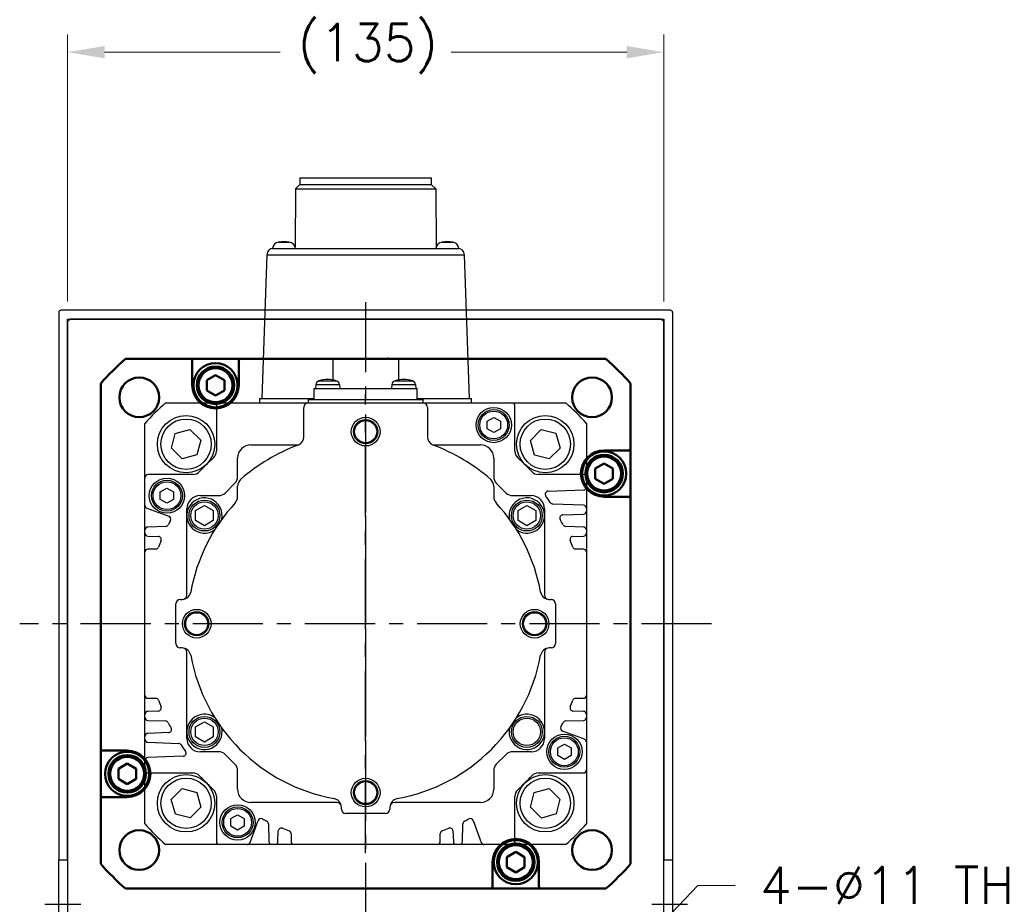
# Model space of a CAD drawing. Extents: x 47048 to 48733, y -1583 to -395.
# Tile 9 of 22: x 48332 to 48555, y -1083 to -882. Entities that reach past the tile are written whole.
import ezdxf

# ---------------------------------------------------------------- set-up
doc = ezdxf.new("R2010")
doc.units = 0
doc.header["$LTSCALE"] = 25.4
doc.linetypes.add('CENTER', pattern=[2, 1.25, -0.25, 0.25, -0.25])
doc.layers.get('0').update_dxf_attribs({"linetype": 'CONTINUOUS'})
doc.layers.get('Defpoints').update_dxf_attribs({"linetype": 'CONTINUOUS'})
for name, color, linetype, lineweight in [('2d ConnectionPoints', 7, 'CONTINUOUS', 50), ('AM_0', 7, 'CONTINUOUS', 50), ('ATA-DIM', 252, 'CONTINUOUS', 25)]:
    doc.layers.add(name, color=color, linetype=linetype, lineweight=lineweight)
doc.layers.add('ATA-CENTER', color=133, linetype='CENTER')
doc.styles.get("Standard").update_dxf_attribs({"font": 'simplex.shx'})
doc.dimstyles.new('ata_A1', dxfattribs={"dimtxt": 4.2, "dimasz": 4.2, "dimexe": 2, "dimexo": 2, "dimgap": 2, "dimtad": 0, "dimtih": 1, "dimtoh": 1, "dimdec": 6, "dimdsep": 46, "dimtxsty": 'Standard', "dimcen": 0, "dimclrd": 252, "dimclre": 252, "dimclrt": 4, "dimadec": 6, "dimazin": 2, "dimtfac": 1, "dimtdec": 6, "dimtofl": 0, "dimtmove": 0, "dimatfit": 3, "dimfxl": 0, "dimtolj": 1, "dimtzin": 0, "dimlwd": 0, "dimlwe": 0, "dimarcsym": 0})

# ---------------------------------------------------------------- blocks, each defined once
blk = doc.blocks.new('*D19463')
at = {"layer": 'ATA-DIM', "color": 252, "lineweight": 0}
for p, q in [((48342.48, -946.15), (48342.48, -885.71)), ((48477.48, -946.15), (48477.48, -885.71)), ((48350.88, -889.71), (48390.61, -889.71)), ((48469.08, -889.71), (48429.35, -889.71))]:
    blk.add_line(p, q, dxfattribs=at)
at = {"layer": 'ATA-DIM', "color": 252}
for points in [[(48350.88, -888.31), (48350.88, -891.11), (48342.48, -889.71)], [(48469.08, -891.11), (48469.08, -888.31), (48477.48, -889.71)]]:
    blk.add_solid(points, dxfattribs=at)
at = {"layer": 'Defpoints', "color": 0}
for p in [(48477.48, -889.71), (48342.48, -950.15), (48477.48, -950.15)]:
    blk.add_point(p, dxfattribs=at)
at = {"layer": 'ATA-DIM', "color": 4, "ltscale": 0.2, "insert": (48394.61, -883.33), "char_height": 8.4, "attachment_point": 1}
blk.add_mtext('\\A1;(135)', dxfattribs=at)
blk = doc.blocks.new('*D19464')
at = {"layer": 'ATA-DIM', "color": 252, "lineweight": 0}
for p, q in [((48485.19, -1078.42), (48463.76, -1100.9)), ((48493.61, -1078.42), (48485.19, -1078.42))]:
    blk.add_line(p, q, dxfattribs=at)
at = {"layer": 'ATA-DIM', "color": 252}
blk.add_solid([(48462.75, -1099.93), (48464.78, -1101.86), (48457.97, -1106.98)], dxfattribs=at)
at = {"layer": 'Defpoints', "color": 0}
for p in [(48457.97, -1106.98), (48450.38, -1114.94)]:
    blk.add_point(p, dxfattribs=at)
at = {"layer": 'ATA-DIM', "color": 4, "ltscale": 0.2, "insert": (48535.79, -1078.42), "char_height": 8.4, "attachment_point": 5}
blk.add_mtext('4-%%c11 THRU', dxfattribs=at)
blk = doc.blocks.new('DFH EH')
for p, q in [((33659.8, 3135.59), (33659.8, 3011.59)), ((33798.3, 3136.09), (33660.3, 3136.09)), ((33798.8, 3135.59), (33798.8, 3011.59)), ((33661.8, 3011.59), (33661.8, 3134.09)), ((33661.8, 3134.09), (33796.8, 3134.09)), ((33796.8, 3134.09), (33796.8, 3011.59)), ((33659.8, 3130.59), (33659.8, 3011.59)), ((33659.8, 2991.59), (33659.8, 3011.59)), ((33659.8, 3011.59), (33661.8, 3011.59)), ((33659.8, 2991.59), (33659.8, 3011.59)), ((33661.8, 3011.59), (33661.8, 2991.59)), ((33796.8, 3011.59), (33798.8, 3011.59)), ((33796.8, 2991.59), (33796.8, 3011.59)), ((33798.8, 3011.59), (33798.8, 2991.59)), ((33659.8, 2991.59), (33659.8, 2946.59)), ((33661.8, 2991.59), (33659.8, 2991.59)), ((33659.8, 2991.59), (33659.8, 2867.59)), ((33661.8, 2869.09), (33661.8, 2991.59)), ((33798.8, 2991.59), (33796.8, 2991.59)), ((33796.8, 2991.59), (33796.8, 2869.09)), ((33798.8, 2991.59), (33798.8, 2867.59)), ((33659.8, 2936.59), (33659.8, 2946.59)), ((33659.8, 2936.59), (33659.8, 2872.59)), ((33796.8, 2869.09), (33661.8, 2869.09)), ((33660.3, 2867.09), (33798.3, 2867.09))]:
    blk.add_line(p, q)
for centre, start, end in [((33660.3, 3135.59), 90, 180), ((33798.3, 3135.59), 0, 90), ((33660.3, 2867.59), 180, 270), ((33798.3, 2867.59), 270, 0)]:
    blk.add_arc(centre, 0.5, start, end)
at = {"layer": 'ATA-CENTER', "ltscale": 0.5}
for p, q in [((33656.68, 3001.59), (33664.81, 3001.59)), ((33794.06, 3001.59), (33802.19, 3001.59))]:
    blk.add_line(p, q, dxfattribs=at)

msp = doc.modelspace()

# ---------------------------------------------------------------- linework, layer by layer
for p, q in [((48395.1079187, -918.1528095), (48395.1079187, -919.6528095)), ((48395.1079187, -918.1528095), (48424.8479187, -918.1528095)), ((48424.8479187, -918.1528095), (48424.8479187, -919.6528095)), ((48394.1079187, -920.6528095), (48394.010545, -933.7982568)), ((48395.1079187, -919.6528095), (48394.1079187, -920.6528095)), ((48394.1079187, -920.6528095), (48425.8479187, -920.6528095)), ((48395.1079187, -919.6528095), (48424.8479187, -919.6528095)), ((48424.8479187, -919.6528095), (48425.8479187, -920.6528095)), ((48425.8479187, -920.6528095), (48425.9452924, -933.7982568)), ((48388.8779187, -934.1528095), (48389.113758, -934.1528095)), ((48389.113758, -934.1528095), (48430.8420794, -934.1528095)), ((48390.2760249, -932.7567634), (48392.6798125, -932.7567634)), ((48427.2760249, -932.7567634), (48429.6798125, -932.7567634)), ((48430.8420794, -934.1528095), (48431.0779187, -934.1528095)), ((48387.6146718, -935.6004603), (48386.4779187, -968.1528095)), ((48387.6146718, -935.6004603), (48432.3411656, -935.6004603)), ((48433.4779187, -968.1528095), (48432.3411656, -935.6004603)), ((48342.4779187, -950.6528095), (48342.9779187, -950.1528095)), ((48342.4779187, -950.6528095), (48342.4779187, -1214.6528095)), ((48476.9779187, -950.1528095), (48342.9779187, -950.1528095)), ((48476.9779187, -950.1528095), (48477.4779187, -950.6528095)), ((48477.4779187, -1214.6528095), (48477.4779187, -950.6528095)), ((48402.5779187, -959.1528095), (48402.5779187, -963.9617211)), ((48402.5779187, -959.1528095), (48417.3779187, -959.1528095)), ((48417.3779187, -959.1528095), (48417.3779187, -963.9617211)), ((48398.6720434, -965.0055606), (48398.5979187, -965.8528095)), ((48398.6720434, -965.0055606), (48404.023794, -965.0055606)), ((48399.3882914, -964.1327008), (48403.307546, -964.1327008)), ((48404.023794, -965.0055606), (48404.0979187, -965.8528095)), ((48415.9320434, -965.0055606), (48415.8579187, -965.8528095)), ((48415.9320434, -965.0055606), (48421.283794, -965.0055606)), ((48416.6482914, -964.1327008), (48420.567546, -964.1327008)), ((48421.283794, -965.0055606), (48421.3579187, -965.8528095)), ((48398.2779187, -965.8528095), (48421.6779187, -965.8528095)), ((48398.2779187, -965.8528095), (48398.2779187, -968.3528095)), ((48421.6779187, -968.3528095), (48421.6779187, -965.8528095)), ((48364.6320258, -969.1528095), (48376.8765262, -969.1528095)), ((48376.8765262, -969.1528095), (48396.9779187, -969.1528095)), ((48385.9779187, -968.1528095), (48385.9779187, -969.1528095)), ((48385.9779187, -968.1528095), (48398.2779187, -968.1528095)), ((48396.9779187, -968.3528095), (48422.9779187, -968.3528095)), ((48396.9779187, -968.3528095), (48396.9779187, -969.1528095)), ((48396.9779187, -969.1528095), (48422.9779187, -969.1528095)), ((48421.6779187, -968.1528095), (48433.9779187, -968.1528095)), ((48422.9779187, -969.1528095), (48422.9779187, -968.3528095)), ((48422.9779187, -969.1528095), (48443.0793095, -969.1528095)), ((48433.9779187, -969.1528095), (48433.9779187, -968.1528095)), ((48443.0793095, -969.1528095), (48455.3238116, -969.1528095)), ((48376.1807012, -969.8486346), (48376.1807012, -980.0821448)), ((48395.9779187, -976.8259563), (48395.9779187, -970.1528095)), ((48423.9779187, -970.1528095), (48423.9779187, -976.8259563)), ((48443.7751346, -980.0821448), (48443.7751346, -969.8486346)), ((48359.9779179, -986.0514179), (48359.9779187, -973.8069166)), ((48437.4779187, -973.2867841), (48438.9779187, -972.4207587)), ((48437.4779187, -975.0188349), (48437.4779187, -973.2867841)), ((48438.9779187, -972.4207587), (48440.4779187, -973.2867841)), ((48440.4779187, -973.2867841), (48440.4779187, -975.0188349)), ((48459.9779187, -973.8069166), (48459.9779179, -986.0514179)), ((48365.9799802, -979.4156277), (48366.8516233, -976.0629813)), ((48366.8516233, -976.0629813), (48370.1909219, -975.1415231)), ((48370.1909219, -975.1415231), (48372.6585773, -977.5727114)), ((48438.9779187, -975.8848603), (48437.4779187, -975.0188349)), ((48440.4779187, -975.0188349), (48438.9779187, -975.8848603)), ((48447.2839122, -977.6225265), (48449.7151005, -975.154871)), ((48449.7151005, -975.154871), (48453.0677469, -976.0265141)), ((48453.0677469, -976.0265141), (48453.9892051, -979.3658127)), ((48372.6585773, -977.5727114), (48371.7869342, -980.9253579)), ((48383.9779187, -978.6528095), (48394.7919257, -978.6528095)), ((48425.1639116, -978.6528095), (48435.9779187, -978.6528095)), ((48448.2053703, -980.961825), (48447.2839122, -977.6225265)), ((48368.4476356, -981.846816), (48365.9799802, -979.4156277)), ((48371.7869342, -980.9253579), (48368.4476356, -981.846816)), ((48451.5580167, -981.8334681), (48448.2053703, -980.961825)), ((48453.9892051, -979.3658127), (48451.5580167, -981.8334681)), ((48380.9779187, -985.9043824), (48380.9779187, -981.6528095)), ((48438.9779187, -981.6528095), (48438.9779187, -985.9043824)), ((48370.9072531, -985.3555928), (48360.6737429, -985.3555928)), ((48459.2820928, -985.3555928), (48449.0485826, -985.3555928)), ((48359.9779179, -992.3236392), (48359.9779179, -986.0514179)), ((48378.1437051, -989.5670231), (48380.3921322, -987.3185959)), ((48439.5637051, -987.3185959), (48441.8121322, -989.5670231)), ((48459.9779179, -986.0514179), (48459.9779179, -988.1627676)), ((48363.4779187, -989.2867841), (48364.9779187, -988.4207587)), ((48363.4779187, -991.0188349), (48363.4779187, -989.2867841)), ((48364.9779187, -988.4207587), (48366.4779187, -989.2867841)), ((48366.4779187, -989.2867841), (48366.4779187, -991.0188349)), ((48380.9779187, -990.4463207), (48380.9779187, -987.9668752)), ((48438.9779187, -987.9668752), (48438.9779187, -990.4463207)), ((48451.310652, -989.1373856), (48459.3063768, -988.8581688)), ((48459.9779179, -988.1627676), (48459.9779179, -992.9857937)), ((48364.9779187, -991.8848603), (48363.4779187, -991.0188349)), ((48366.4779187, -991.0188349), (48364.9779187, -991.8848603)), ((48372.4779187, -990.1528095), (48376.7294916, -990.1528095)), ((48443.2263458, -990.1528095), (48447.4779187, -990.1528095)), ((48459.3063768, -992.2903926), (48452.3467853, -992.0473583)), ((48359.9779179, -997.9559727), (48359.9779179, -992.3236392)), ((48360.4357567, -992.9775009), (48365.4073098, -994.7869982)), ((48369.4779187, -994.6528095), (48369.4779187, -993.1528095)), ((48371.4779187, -993.498109), (48373.4779187, -992.3434084)), ((48371.4779187, -995.80751), (48371.4779187, -993.498109)), ((48373.4779187, -992.3434084), (48375.4779187, -993.498109)), ((48375.4779187, -993.498109), (48375.4779187, -995.80751)), ((48444.4779187, -993.498109), (48446.4779187, -992.3434084)), ((48444.4779187, -995.80751), (48444.4779187, -993.498109)), ((48446.4779187, -992.3434084), (48448.4779187, -993.498109)), ((48448.4779187, -993.498109), (48448.4779187, -995.80751)), ((48450.4779187, -993.1528095), (48450.4779187, -994.6528095)), ((48454.625479, -994.4888261), (48459.3063768, -994.3253656)), ((48459.9779179, -992.9857937), (48459.9779179, -993.6299644)), ((48459.9779179, -993.6299644), (48459.9779179, -997.9559727)), ((48369.4779187, -1012.6528095), (48369.4779187, -994.6528095)), ((48373.4779187, -996.9622106), (48371.4779187, -995.80751)), ((48375.4779187, -995.80751), (48373.4779187, -996.9622106)), ((48446.4779187, -996.9622106), (48444.4779187, -995.80751)), ((48448.4779187, -995.80751), (48446.4779187, -996.9622106)), ((48450.4779187, -994.6528095), (48450.4779187, -1012.6528095)), ((48359.9779179, -998.6001434), (48359.9779179, -997.9559727)), ((48359.9779179, -1002.9500262), (48359.9779179, -998.6001434)), ((48364.6869057, -997.1195807), (48360.649459, -997.2605715)), ((48459.3063768, -997.2605715), (48455.26893, -997.1195807)), ((48459.9779179, -997.9559727), (48459.9779179, -998.6001434)), ((48459.9779179, -998.6001434), (48459.9779179, -1002.9500262)), ((48360.649459, -999.2955445), (48363.0333497, -999.3787918)), ((48456.922486, -999.3787918), (48459.3063768, -999.2955445)), ((48359.9779179, -1035.3555928), (48359.9779179, -1002.9500262)), ((48362.4331748, -1002.2542011), (48360.6737429, -1002.2542011)), ((48459.2820928, -1002.2542011), (48457.5226609, -1002.2542011)), ((48459.9779179, -1002.9500262), (48459.9779179, -1035.3555928)), ((48367.9779187, -1013.6528095), (48368.3989276, -1013.6528095)), ((48451.5569098, -1013.6528095), (48451.9779187, -1013.6528095)), ((48366.9779187, -1023.6528095), (48366.9779187, -1014.6528095)), ((48452.9779187, -1014.6528095), (48452.9779187, -1023.6528095)), ((48368.3989276, -1024.6528095), (48367.9779187, -1024.6528095)), ((48451.9779187, -1024.6528095), (48451.5569098, -1024.6528095)), ((48369.4779187, -1043.6528095), (48369.4779187, -1025.6528095)), ((48450.4779187, -1025.6528095), (48450.4779187, -1043.6528095)), ((48359.9779179, -1039.7054756), (48359.9779179, -1035.3555928)), ((48360.6737429, -1036.0514178), (48362.4331748, -1036.0514178)), ((48457.5226609, -1036.0514178), (48459.2820928, -1036.0514178)), ((48459.9779179, -1035.3555928), (48459.9779179, -1039.7054756)), ((48363.0333497, -1038.9268272), (48360.649459, -1039.0100745)), ((48459.3063768, -1039.0100745), (48456.922486, -1038.9268272)), ((48359.9779179, -1040.3496463), (48359.9779179, -1039.7054756)), ((48359.9779179, -1044.6756546), (48359.9779179, -1040.3496463)), ((48360.649459, -1041.0450475), (48364.6869057, -1041.1860383)), ((48455.26893, -1041.1860383), (48459.3063768, -1041.0450475)), ((48459.9779179, -1039.7054756), (48459.9779179, -1040.3496463)), ((48459.9779179, -1040.3496463), (48459.9779179, -1045.9819798)), ((48371.4779187, -1042.498109), (48373.4779187, -1041.3434084)), ((48371.4779187, -1044.80751), (48371.4779187, -1042.498109)), ((48373.4779187, -1041.3434084), (48375.4779187, -1042.498109)), ((48375.4779187, -1042.498109), (48375.4779187, -1044.80751)), ((48359.9779179, -1045.3198253), (48359.9779179, -1044.6756546)), ((48359.9779179, -1050.1428514), (48359.9779179, -1045.3198253)), ((48365.3303567, -1043.8167928), (48360.649459, -1043.9802534)), ((48369.4779187, -1045.1528095), (48369.4779187, -1043.6528095)), ((48373.4779187, -1045.9622106), (48371.4779187, -1044.80751)), ((48375.4779187, -1044.80751), (48373.4779187, -1045.9622106)), ((48450.4779187, -1043.6528095), (48450.4779187, -1045.1528095)), ((48459.520079, -1045.3281181), (48454.548526, -1043.5186208)), ((48360.649459, -1046.0152264), (48367.6090504, -1046.2582607)), ((48453.4779187, -1047.2867841), (48454.9779187, -1046.4207587)), ((48453.4779187, -1049.0188349), (48453.4779187, -1047.2867841)), ((48454.9779187, -1046.4207587), (48456.4779187, -1047.2867841)), ((48456.4779187, -1047.2867841), (48456.4779187, -1049.0188349)), ((48459.9779179, -1045.9819798), (48459.9779179, -1052.2542012)), ((48368.6451837, -1049.1682334), (48360.649459, -1049.4474502)), ((48376.7294916, -1048.1528095), (48372.4779187, -1048.1528095)), ((48380.3921322, -1050.9870231), (48378.1437051, -1048.7385959)), ((48441.8121322, -1048.7385959), (48439.5637051, -1050.9870231)), ((48447.4779187, -1048.1528095), (48443.2263458, -1048.1528095)), ((48454.9779187, -1049.8848603), (48453.4779187, -1049.0188349)), ((48456.4779187, -1049.0188349), (48454.9779187, -1049.8848603)), ((48359.9779179, -1052.2542012), (48359.9779179, -1050.1428514)), ((48359.9779187, -1064.4987024), (48359.9779179, -1052.2542012)), ((48459.9779179, -1052.2542012), (48459.9779187, -1064.4987024)), ((48360.6737429, -1052.9500262), (48370.9072531, -1052.9500262)), ((48380.9779187, -1056.6528095), (48380.9779187, -1052.4012366)), ((48438.9779187, -1052.4012366), (48438.9779187, -1056.6528095)), ((48449.0485826, -1052.9500262), (48459.2820928, -1052.9500262)), ((48365.9666323, -1058.9398063), (48368.3978206, -1056.4721509)), ((48368.3978206, -1056.4721509), (48371.7504671, -1057.343794)), ((48448.1689032, -1057.3802611), (48451.5082017, -1056.458803)), ((48451.5082017, -1056.458803), (48453.9758572, -1058.8899913)), ((48366.8880904, -1062.2791049), (48365.9666323, -1058.9398063)), ((48371.7504671, -1057.343794), (48372.6719252, -1060.6830925)), ((48376.1807012, -1058.2234742), (48376.1807012, -1068.4569845)), ((48443.7751346, -1068.4569845), (48443.7751346, -1058.2234742)), ((48447.29726, -1060.7329076), (48448.1689032, -1057.3802611)), ((48453.9758572, -1058.8899913), (48453.104214, -1062.2426377)), ((48372.6719252, -1060.6830925), (48370.2407369, -1063.150748)), ((48403.4779187, -1059.6528095), (48383.9779187, -1059.6528095)), ((48404.4779187, -1061.1528095), (48404.4779187, -1060.7318006)), ((48415.4779187, -1060.7318006), (48415.4779187, -1061.1528095)), ((48435.9779187, -1059.6528095), (48416.4779187, -1059.6528095)), ((48449.7649155, -1063.1640959), (48447.29726, -1060.7329076)), ((48370.2407369, -1063.150748), (48366.8880904, -1062.2791049)), ((48379.4779187, -1063.2867841), (48380.9779187, -1062.4207587)), ((48379.4779187, -1065.0188349), (48379.4779187, -1063.2867841)), ((48380.9779187, -1062.4207587), (48382.4779187, -1063.2867841)), ((48382.4779187, -1063.2867841), (48382.4779187, -1065.0188349)), ((48414.4779187, -1062.1528095), (48405.4779187, -1062.1528095)), ((48453.104214, -1062.2426377), (48449.7649155, -1063.1640959)), ((48380.9779187, -1065.8848603), (48379.4779187, -1065.0188349)), ((48382.4779187, -1065.0188349), (48380.9779187, -1065.8848603)), ((48383.8026093, -1068.6949706), (48385.6121066, -1063.7234176)), ((48387.9446891, -1064.4438216), (48388.0856799, -1068.4812684)), ((48431.8701559, -1068.4812684), (48432.0111466, -1064.4438216)), ((48434.3437291, -1063.7234176), (48436.1532265, -1068.6949706)), ((48390.1206529, -1068.4812684), (48390.2039002, -1066.0973777)), ((48393.0793095, -1066.6975525), (48393.0793095, -1068.4569845)), ((48426.8765262, -1068.4569845), (48426.8765262, -1066.6975525)), ((48429.7519355, -1066.0973777), (48429.8351828, -1068.4812684)), ((48376.8765262, -1069.1528095), (48364.6320258, -1069.1528095)), ((48383.1487476, -1069.1528095), (48376.8765262, -1069.1528095)), ((48388.781081, -1069.1528095), (48383.1487476, -1069.1528095)), ((48389.4252517, -1069.1528095), (48388.781081, -1069.1528095)), ((48393.7751346, -1069.1528095), (48389.4252517, -1069.1528095)), ((48426.1807012, -1069.1528095), (48393.7751346, -1069.1528095)), ((48430.530584, -1069.1528095), (48426.1807012, -1069.1528095)), ((48431.1747547, -1069.1528095), (48430.530584, -1069.1528095)), ((48436.8070881, -1069.1528095), (48431.1747547, -1069.1528095)), ((48443.0793095, -1069.1528095), (48436.8070881, -1069.1528095)), ((48455.3238116, -1069.1528095), (48443.0793095, -1069.1528095))]:
    msp.add_line(p, q)
for centre, radius in [((48369.3192788, -978.4941696), 6.5), ((48438.9779187, -974.1528095), 4), ((48438.9779187, -974.1528095), 3.5), ((48438.9779187, -974.1528095), 3.15), ((48450.6365586, -978.4941696), 6.5), ((48369.3192788, -978.4941696), 5.7), ((48409.9779187, -975.6528095), 3.25), ((48409.9779187, -975.6528095), 2.75), ((48409.9779187, -975.6528095), 2.5), ((48450.6365586, -978.4941696), 5.7), ((48364.9779187, -990.1528095), 4), ((48364.9779187, -990.1528095), 3.5), ((48364.9779187, -990.1528095), 3.15), ((48373.4779187, -994.6528095), 3.5), ((48373.4779187, -994.6528095), 3.1), ((48446.4779187, -994.6528095), 3.5), ((48446.4779187, -994.6528095), 3.1), ((48371.7279187, -1019.1528095), 3.25), ((48371.7279187, -1019.1528095), 2.75), ((48448.2279187, -1019.1528095), 3.25), ((48448.2279187, -1019.1528095), 2.75), ((48371.7279187, -1019.1528095), 2.5), ((48448.2279187, -1019.1528095), 2.5), ((48373.4779187, -1043.6528095), 3.5), ((48373.4779187, -1043.6528095), 3.1), ((48446.4779187, -1043.6528095), 3.5), ((48446.4779187, -1043.6528095), 3.1), ((48454.9779187, -1048.1528095), 4), ((48454.9779187, -1048.1528095), 3.5), ((48454.9779187, -1048.1528095), 3.15), ((48369.3192788, -1059.8114494), 6.5), ((48369.3192788, -1059.8114494), 5.7), ((48409.9779187, -1057.4028095), 3.25), ((48450.6365586, -1059.8114494), 6.5), ((48450.6365586, -1059.8114494), 5.7), ((48409.9779187, -1057.4028095), 2.75), ((48409.9779187, -1057.4028095), 2.5), ((48380.9779187, -1064.1528095), 4), ((48380.9779187, -1064.1528095), 3.5), ((48380.9779187, -1064.1528095), 3.15)]:
    msp.add_circle(centre, radius)
for centre, radius, start, end in [((48389.113758, -935.6528095), 1.5, 90, 178), ((48390.3745336, -934.2535253), 1.5, 93.765468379, 176.150043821), ((48391.4779187, -939.6528095), 7, 80.113375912, 99.886624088), ((48392.5813037, -934.2535253), 1.5, 3.849956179, 86.234531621), ((48427.3745336, -934.2535253), 1.5, 93.765468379, 176.150043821), ((48428.4779187, -939.6528095), 7, 80.113375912, 99.886624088), ((48429.5813037, -934.2535253), 1.5, 3.849956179, 86.234531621), ((48430.8420794, -935.6528095), 1.5, 2, 90), ((48399.6682381, -965.0927164), 1, 106.257021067, 175), ((48401.3479187, -970.8528095), 7, 73.742973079, 106.257026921), ((48403.0275993, -965.0927164), 1, 5, 73.742978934), ((48416.9282381, -965.0927164), 1, 106.257021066, 175), ((48418.6079187, -970.8528095), 7, 73.742973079, 106.257026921), ((48420.2875993, -965.0927164), 1, 5, 73.742978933), ((48409.9779187, -1019.1528095), 67.5, 132.205446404, 137.794553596), ((48376.8765262, -969.8486346), 0.695825, 89.999999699, 180), ((48396.9779187, -970.1528095), 1, 90, 180), ((48422.9779187, -970.1528095), 1, 0, 90), ((48443.0793095, -969.8486346), 0.6958251, 0, 90.000000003), ((48409.9779187, -1019.1528095), 67.5, 42.205446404, 47.794553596), ((48383.9779187, -981.6528095), 3, 90, 180), ((48409.9779187, -1019.1528095), 43.25, 110.707124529, 130.885192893), ((48393.9779187, -976.8259563), 2, 290.707124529, 0), ((48425.9779187, -976.8259563), 2, 180, 249.292875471), ((48409.9779187, -1019.1528095), 43.25, 49.114807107, 69.292875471), ((48435.9779187, -981.6528095), 3, 0, 90), ((48374.1926296, -980.0821448), 1.9880716, 312.486940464, 0), ((48445.7632061, -980.0821448), 1.9880716, 180, 227.513059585), ((48409.9779179, -1019.1528095), 50.9940358, 132.486940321, 137.513059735), ((48409.9779178, -1019.1528095), 50.9940358, 42.486939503, 47.513059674), ((48360.6737429, -986.0514179), 0.6958251, 90.00000122, 180), ((48370.9072531, -983.3675212), 1.9880716, 269.99999977, 317.513059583), ((48449.0485826, -983.3675212), 1.9880716, 222.486959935, 270.000000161), ((48459.2820928, -986.0514179), 0.6958251, 0, 90), ((48378.9779187, -985.9043824), 2, 315, 0), ((48382.9779187, -987.9668752), 2, 130.885192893, 180), ((48436.9779187, -987.9668752), 2, 0, 49.114807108), ((48440.9779187, -985.9043824), 2, 180, 225), ((48376.7294916, -988.1528095), 2, 270, 315), ((48443.2263458, -988.1528095), 2, 225, 270), ((48451.334936, -989.8327868), 0.6958251, 91.999999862, 215.334701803), ((48459.2820928, -988.1627676), 0.6958251, 271.999999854, 0), ((48372.4779187, -993.1528095), 3, 90, 180), ((48373.4779187, -994.6528095), 4, 347.077132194, 305.181246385), ((48409.9779187, -1019.1528095), 40.25, 137.199825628, 169.77496314), ((48378.9779187, -990.4463207), 2, 317.199850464, 0), ((48440.9779187, -990.4463207), 2, 180, 222.800173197), ((48409.9779187, -1019.1528095), 40.25, 10.22503686, 42.800173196), ((48446.4779187, -994.6528095), 4, 234.818753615, 192.922867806), ((48447.4779187, -993.1528095), 3, 0, 90), ((48409.9779179, -1019.1528095), 50, 33.256317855, 35.334701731), ((48452.3710692, -991.3519571), 0.695825, 213.25631749, 267.999999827), ((48360.6737429, -992.3236393), 0.695825, 179.999998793, 249.999999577), ((48459.2820928, -992.9857937), 0.6958251, 0, 88.000000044), ((48459.2820928, -993.6299644), 0.6958251, 271.999999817, 0), ((48409.9779178, -1019.1528096), 50, 152.112964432, 153.363294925), ((48365.1693236, -995.4408599), 0.695825, 332.11296468, 69.999999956), ((48454.649763, -995.1842273), 0.6958251, 91.999999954, 208.223150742), ((48409.9779178, -1019.1528094), 50, 26.636804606, 28.215582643), ((48360.6737429, -997.9559727), 0.6958251, 92.000000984, 180), ((48360.6737429, -998.6001434), 0.695825, 179.999999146, 268.000000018), ((48364.6626218, -996.4241796), 0.6958251, 271.999999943, 333.356032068), ((48455.293214, -996.4241796), 0.695825, 206.636804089, 267.999999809), ((48459.2820928, -997.9559727), 0.6958251, 0, 88.000000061), ((48459.2820928, -998.6001434), 0.6958251, 271.99999981, 0), ((48363.0090657, -1000.074193), 0.6958251, 337.893147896, 88.000000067), ((48409.9779178, -1019.1528096), 50, 157.893147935, 159.692475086), ((48456.94677, -1000.074193), 0.6958251, 91.999999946, 202.104765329), ((48409.9779179, -1019.1528096), 50, 20.307524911, 22.106881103), ((48360.6737429, -1002.9500262), 0.6958251, 90, 180), ((48362.4331748, -1001.5583761), 0.695825, 269.99999962, 339.692474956), ((48457.5226609, -1001.5583761), 0.6958251, 200.307525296, 270.000000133), ((48459.2820928, -1002.9500262), 0.6958251, 0, 90), ((48368.3989276, -1011.6528095), 2, 270, 349.774963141), ((48451.5569098, -1011.6528095), 2, 190.225036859, 270), ((48367.9779187, -1014.6528095), 1, 90, 180), ((48368.4779187, -1012.6528095), 1, 280.907887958, 0), ((48451.4779187, -1012.6528095), 1, 180, 259.092112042), ((48451.9779187, -1014.6528095), 1, 0, 90), ((48367.9779187, -1023.6528095), 1, 180, 270), ((48368.3989276, -1026.6528095), 2, 10.22503686, 90), ((48368.4779187, -1025.6528095), 1, 0, 79.092112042), ((48451.5569098, -1026.6528095), 2, 90, 169.77496314), ((48451.4779187, -1025.6528095), 1, 100.907887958, 180), ((48451.9779187, -1023.6528095), 1, 270, 0), ((48409.9779187, -1019.1528095), 40.25, 190.22503686, 259.77496314), ((48409.9779187, -1019.1528095), 40.25, 280.22503686, 349.77496314), ((48360.6737429, -1035.3555928), 0.695825, 180, 270), ((48362.4331748, -1036.7472429), 0.6958251, 20.307524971, 90.000000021), ((48409.9779178, -1019.1528094), 50, 200.307524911, 202.106909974), ((48409.9779179, -1019.1528094), 50, 337.893147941, 339.692475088), ((48457.5226609, -1036.7472429), 0.6958251, 89.999999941, 159.692475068), ((48459.2820928, -1035.3555928), 0.695825, 270, 0), ((48363.0090657, -1038.231426), 0.6958251, 271.999999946, 22.102690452), ((48456.94677, -1038.231426), 0.695825, 157.893147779, 268.00000011), ((48360.6737429, -1039.7054756), 0.6958251, 92.000000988, 180), ((48360.6737429, -1040.3496464), 0.695825, 179.999999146, 267.999999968), ((48373.4779187, -1043.6528095), 4, 54.818753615, 12.922867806), ((48446.4779187, -1043.6528095), 4, 167.077132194, 125.181246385), ((48459.2820928, -1039.7054756), 0.6958251, 0, 88.000000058), ((48459.2820928, -1040.3496463), 0.6958251, 271.999999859, 0), ((48364.6626218, -1041.8814394), 0.695825, 26.636804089, 87.999999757), ((48409.9779179, -1019.1528096), 50, 206.636804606, 208.215804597), ((48365.3060728, -1043.1213917), 0.6958251, 271.999999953, 28.207201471), ((48454.7865122, -1042.8647591), 0.695825, 152.112964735, 249.999999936), ((48409.9779179, -1019.1528094), 50, 332.112964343, 333.363294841), ((48455.2932139, -1041.8814394), 0.6958251, 91.999999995, 153.356031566), ((48360.6737429, -1044.6756546), 0.6958251, 92.000000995, 180), ((48360.6737429, -1045.3198253), 0.695825, 179.999999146, 268.000000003), ((48372.4779187, -1045.1528095), 3, 180, 270), ((48447.4779187, -1045.1528095), 3, 270, 0), ((48459.2820928, -1045.9819798), 0.6958251, 0, 69.99999987), ((48367.5847665, -1046.9536619), 0.6958251, 33.256263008, 88.000000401), ((48409.9779178, -1019.1528095), 50, 213.256318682, 215.334701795), ((48360.6737429, -1050.1428514), 0.6958251, 92.000001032, 180), ((48368.6208998, -1048.4728322), 0.6958251, 271.999999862, 35.334701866), ((48376.7294916, -1050.1528095), 2, 45, 90), ((48443.2263458, -1050.1528095), 2, 90, 135), ((48360.6737429, -1052.2542012), 0.695825, 180, 270), ((48378.9779187, -1052.4012366), 2, 0, 45), ((48440.9779187, -1052.4012366), 2, 135, 180), ((48459.2820928, -1052.2542012), 0.695825, 269.999999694, 0), ((48370.9072531, -1054.9380978), 1.9880716, 42.486906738, 90.000000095), ((48409.9779179, -1019.1528095), 50.9940358, 222.48694157, 227.513059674), ((48409.9779178, -1019.1528095), 50.9940358, 312.486940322, 317.513059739), ((48449.0485826, -1054.9380978), 1.9880716, 89.999999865, 137.513059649), ((48374.1926296, -1058.2234742), 1.9880716, 0, 47.513059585), ((48383.9779187, -1056.6528095), 3, 180, 270), ((48435.9779187, -1056.6528095), 3, 270, 0), ((48445.7632061, -1058.2234742), 1.9880716, 132.486940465, 180), ((48402.4779187, -1060.7318006), 2, 0, 79.77496314), ((48417.4779187, -1060.7318006), 2, 100.22503686, 180), ((48403.4779187, -1060.6528095), 1, 10.907887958, 90), ((48405.4779187, -1061.1528095), 1, 180, 270), ((48414.4779187, -1061.1528095), 1, 270, 0), ((48416.4779187, -1060.6528095), 1, 90, 169.092112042), ((48386.2659683, -1063.9614038), 0.6958251, 62.11288589, 159.999999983), ((48409.9779183, -1019.1528097), 50, 242.112965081, 243.363177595), ((48409.9779175, -1019.1528097), 50, 296.63680519, 297.887036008), ((48433.6898675, -1063.9614038), 0.695825, 19.999999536, 117.88703607), ((48409.9779187, -1019.1528095), 67.5, 222.205446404, 227.794553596), ((48387.2492879, -1064.4681056), 0.695825, 1.999999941, 63.364431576), ((48390.8993014, -1066.1216616), 0.6958251, 67.893203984, 177.999999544), ((48409.9779181, -1019.1528096), 50, 247.893146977, 249.692365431), ((48409.9779178, -1019.1528095), 50, 290.307524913, 292.106852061), ((48429.0565344, -1066.1216616), 0.695825, 1.999999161, 112.106852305), ((48432.7065478, -1064.4681056), 0.695825, 116.636805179, 178.000000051), ((48409.9779187, -1019.1528095), 67.5, 312.205446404, 317.794553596), ((48392.3834845, -1066.6975525), 0.6958251, 0, 69.7003409), ((48427.5723513, -1066.6975525), 0.6958251, 110.307524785, 180), ((48376.8765262, -1068.4569844), 0.6958251, 180, 270), ((48383.1487476, -1068.4569845), 0.695825, 269.99999996, 340.000000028), ((48388.781081, -1068.4569844), 0.6958251, 182.000001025, 270.000000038), ((48389.4252517, -1068.4569845), 0.695825, 270.000000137, 357.999999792), ((48393.7751346, -1068.4569845), 0.6958251, 180, 270.000000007), ((48426.1807012, -1068.4569845), 0.695825, 269.999999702, 0), ((48430.530584, -1068.4569844), 0.6958251, 182.000000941, 270.000000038), ((48431.1747547, -1068.4569845), 0.695825, 269.999998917, 358.000000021), ((48436.8070881, -1068.4569845), 0.695825, 199.999999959, 270.000000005), ((48443.0793095, -1068.4569845), 0.695825, 269.999999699, 0)]:
    msp.add_arc(centre, radius, start, end)
at = {"layer": '2d ConnectionPoints'}
msp.add_point((48414.9779187, -959.1528095), dxfattribs=at)
msp.add_point((48414.9779187, -959.1528095), dxfattribs=at)
at = {"layer": 'AM_0'}
for p, q in [((48464.3929901, -959.1528095), (48355.5628472, -959.1528095)), ((48370.7279187, -965.1528095), (48370.7279187, -959.6528095)), ((48381.2279187, -959.6528095), (48381.2279187, -965.1528095)), ((48375.9779187, -962.8434084), (48373.9779187, -963.998109)), ((48377.9779187, -963.998109), (48375.9779187, -962.8434084)), ((48349.9779187, -964.7377381), (48349.9779187, -1073.5678809)), ((48373.9779187, -963.998109), (48373.9779187, -966.30751)), ((48377.9779187, -966.30751), (48377.9779187, -963.998109)), ((48469.9779187, -1073.5678809), (48469.9779187, -964.7377381)), ((48373.9779187, -966.30751), (48375.9779187, -967.4622106)), ((48375.9779187, -967.4622106), (48377.9779187, -966.30751)), ((48463.9779187, -979.9028095), (48469.4779187, -979.9028095)), ((48463.9779187, -982.8434084), (48461.9779187, -983.998109)), ((48465.9779187, -983.998109), (48463.9779187, -982.8434084)), ((48461.9779187, -983.998109), (48461.9779187, -986.30751)), ((48465.9779187, -986.30751), (48465.9779187, -983.998109)), ((48461.9779187, -986.30751), (48463.9779187, -987.4622106)), ((48463.9779187, -987.4622106), (48465.9779187, -986.30751)), ((48469.4779187, -990.4028095), (48463.9779187, -990.4028095)), ((48350.4779187, -1047.9028095), (48355.9779187, -1047.9028095)), ((48355.9779187, -1050.8434084), (48353.9779187, -1051.998109)), ((48353.9779187, -1051.998109), (48353.9779187, -1054.30751)), ((48357.9779187, -1051.998109), (48355.9779187, -1050.8434084)), ((48357.9779187, -1054.30751), (48357.9779187, -1051.998109)), ((48353.9779187, -1054.30751), (48355.9779187, -1055.4622106)), ((48355.9779187, -1055.4622106), (48357.9779187, -1054.30751)), ((48355.9779187, -1058.4028095), (48350.4779187, -1058.4028095)), ((48443.9779187, -1070.8434084), (48441.9779187, -1071.998109)), ((48441.9779187, -1071.998109), (48441.9779187, -1074.30751)), ((48445.9779187, -1071.998109), (48443.9779187, -1070.8434084)), ((48445.9779187, -1074.30751), (48445.9779187, -1071.998109)), ((48438.7279187, -1078.6528095), (48438.7279187, -1073.1528095)), ((48441.9779187, -1074.30751), (48443.9779187, -1075.4622106)), ((48443.9779187, -1075.4622106), (48445.9779187, -1074.30751)), ((48449.2279187, -1073.1528095), (48449.2279187, -1078.6528095)), ((48355.5628472, -1079.1528095), (48464.3929901, -1079.1528095))]:
    msp.add_line(p, q, dxfattribs=at)
for centre, radius in [((48375.9779187, -965.1528095), 5), ((48375.9779187, -965.1528095), 4.25), ((48375.9779187, -965.1528095), 3.85), ((48358.7126771, -967.8875679), 4.5), ((48461.2431603, -967.8875679), 4.5), ((48463.9779187, -985.1528095), 5), ((48463.9779187, -985.1528095), 4.25), ((48463.9779187, -985.1528095), 3.85), ((48355.9779187, -1053.1528095), 5), ((48355.9779187, -1053.1528095), 4.25), ((48355.9779187, -1053.1528095), 3.85), ((48358.7126771, -1070.4180511), 4.5), ((48461.2431603, -1070.4180511), 4.5), ((48443.9779187, -1073.1528095), 5), ((48443.9779187, -1073.1528095), 4.25), ((48443.9779187, -1073.1528095), 3.85)]:
    msp.add_circle(centre, radius, dxfattribs=at)
for centre, radius, start, end in [((48409.9779187, -1019.1528095), 81, 132.205446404, 137.794553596), ((48370.2279187, -959.6528095), 0.5, 0, 90), ((48381.7279187, -959.6528095), 0.5, 90, 180), ((48409.9779187, -1019.1528095), 81, 42.205446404, 47.794553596), ((48375.9779187, -965.1528095), 5.25, 180, 0), ((48463.9779187, -985.1528095), 5.25, 90, 270), ((48469.4779187, -979.4028095), 0.5, 270, 0), ((48469.4779187, -990.9028095), 0.5, 0, 90), ((48350.4779187, -1047.4028095), 0.5, 180, 270), ((48355.9779187, -1053.1528095), 5.25, 270, 90), ((48350.4779187, -1058.9028095), 0.5, 90, 180), ((48443.9779187, -1073.1528095), 5.25, 0, 180), ((48409.9779187, -1019.1528095), 81, 222.205446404, 227.794553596), ((48409.9779187, -1019.1528095), 81, 312.205446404, 317.794553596), ((48438.2279187, -1078.6528095), 0.5, 270, 0), ((48449.7279187, -1078.6528095), 0.5, 180, 270)]:
    msp.add_arc(centre, radius, start, end, dxfattribs=at)
at = {"layer": 'ATA-CENTER', "ltscale": 0.5}
for p, q in [((48409.9779187, -946.344306), (48409.9779187, -1091.961313)), ((48409.9779187, -1071.1278095), (48409.9779187, -967.1778095)), ((48409.9779187, -975.6528095), (48409.9779187, -1062.6528095)), ((48409.9779187, -975.6528095), (48409.9779187, -1062.6528095)), ((48488.3155727, -1019.1528095), (48331.6402646, -1019.1528095))]:
    msp.add_line(p, q, dxfattribs=at)

# ---------------------------------------------------------------- block references
at = {"ltscale": 0.2}
msp.add_blockref('DFH EH', (14680.6825654, -4084.247807), dxfattribs=at)

# ---------------------------------------------------------------- dimensions: what is measured, and where the dimension line sits
at = {"layer": 'ATA-DIM'}
dim = msp.add_linear_dim(base=(48477.4779187, -889.7138345), p1=(48342.4779187, -950.1528095), p2=(48477.4779187, -950.1528095), angle=180, text='(<>)', dimstyle='ata_A1', override={"dimscale": 2, "dimdec": 3, "dimtol": 0, "dimlim": 0, "dimtp": 0, "dimtm": 0, "dimtfac": 0.857143, "dimtdec": 2, "dimtolj": 1, "dimtzin": 0}, dxfattribs=at)
dim.commit()
dim.dimension.update_dxf_attribs({"geometry": '*D19463', "text_midpoint": (48409.9779187, -889.7138345), "dimtype": 160})
dim = msp.add_diameter_dim_2p(p1=(48450.3770381, -1114.9395353), p2=(48457.967147, -1106.9777361), text='4-<> THRU', dimstyle='ata_A1', override={"dimscale": 2, "dimtp": 0.1, "dimtm": 0.1, "dimtfac": 0.71, "dimtdec": 3, "dimtolj": 0, "dimtzin": 8}, dxfattribs=at)
dim.commit()
dim.dimension.update_dxf_attribs({"geometry": '*D19464', "text_midpoint": (48535.7888199, -1078.4230081), "dimtype": 163})

doc.saveas('drawing.dxf')
